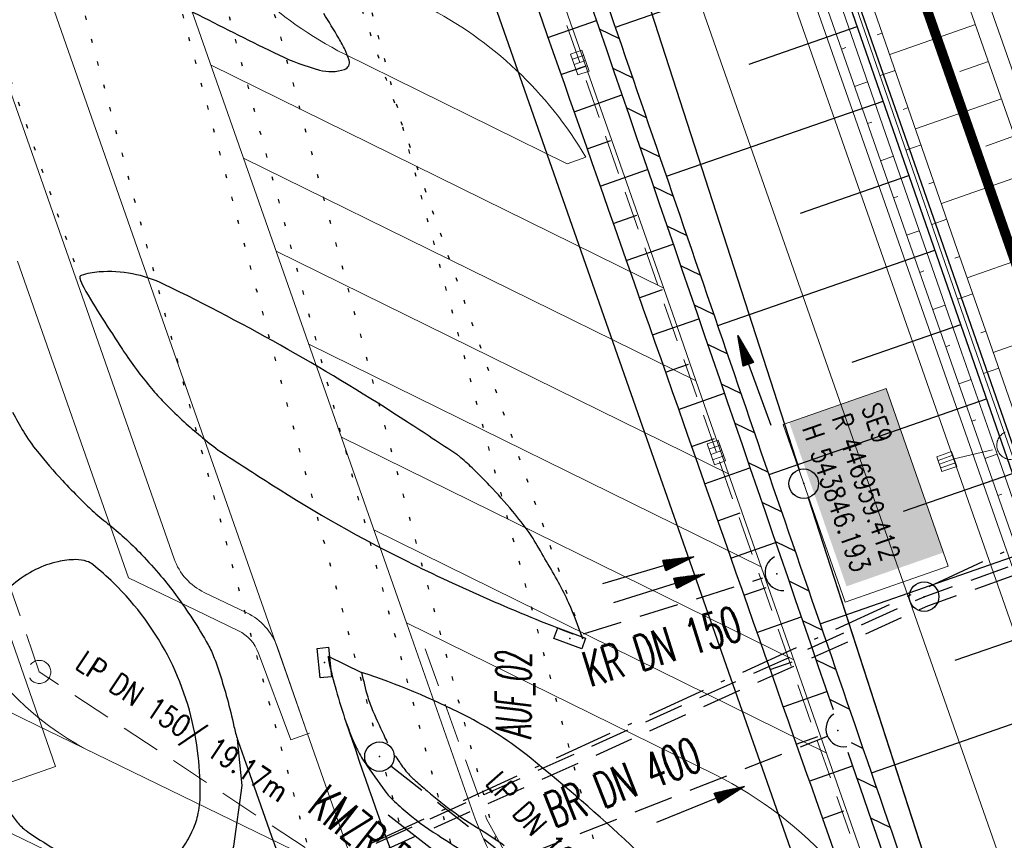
# Model space of a CAD drawing. Extents: x 446577 to 447216, y 443659 to 444842.
# Tile 80 of 177: x 446889 to 446938, y 443923 to 443965. Entities that reach past the tile are written whole.
import ezdxf
from ezdxf.enums import TextEntityAlignment as Align

# ---------------------------------------------------------------- set-up
doc = ezdxf.new("R2010")
doc.units = 0
doc.header["$LTSCALE"] = 2
doc.header["$MEASUREMENT"] = 0
for name, pattern in [('AUSGEZOGEN', [0]), ('BAB-FM2', [2.6, 1.5, -0.5, 0.1, -0.5]), ('GESTRICH-X2', [1.5, 1, -0.5]), ('PUNKTX2_STR', [0.6, 0.1, -0.5])]:
    doc.linetypes.add(name, pattern=pattern)
doc.layers.get('0').update_dxf_attribs({"linetype": 'AUSGEZOGEN'})
for name, color, linetype in [('204-GRENZL-BAB', 7, 'AUSGEZOGEN'), ('204-GRENZP-BAB', 7, 'AUSGEZOGEN'), ('205-GRENZL-BAB', 7, 'AUSGEZOGEN'), ('ANMERKUNG', 7, 'CONTINUOUS'), ('BAB_FM', 5, 'BAB-FM2'), ('Bahnachse', 7, 'CONTINUOUS'), ('Beschriftung', 7, 'CONTINUOUS'), ('BOESCHG', 250, 'AUSGEZOGEN'), ('DURCHL', 200, 'GESTRICH-X2'), ('FBRTOP', 250, 'AUSGEZOGEN'), ('Gleisachsen', 7, 'CONTINUOUS'), ('Hintergrund', 7, 'CONTINUOUS'), ('Hintergrundplan', 7, 'CONTINUOUS'), ('Ingenieurbauwerke', 15, 'CONTINUOUS'), ('KANAL', 7, 'GESTRICH-X2'), ('MULDE', 250, 'AUSGEZOGEN'), ('NUTZUNG', 8, 'PUNKTX2_STR'), ('PFEIL', 7, 'CONTINUOUS'), ('PFEILTOP', 200, 'AUSGEZOGEN'), ('Rinne', 200, 'CONTINUOUS'), ('SCHLITZRINNE', 200, 'AUSGEZOGEN'), ('SCHMUTZWASSER', 30, 'GESTRICH-X2'), ('SCHSYMBOL', 200, 'AUSGEZOGEN'), ('STRASSE', 250, 'AUSGEZOGEN'), ('TEXTO', 4, 'CONTINUOUS'), ('W-LTG', 4, 'GESTRICH-X2')]:
    doc.layers.add(name, color=color, linetype=linetype)
doc.styles.add('6', font='txt_____.ttf', dxfattribs={"width": 0.8, "height": 1})
doc.styles.add('8', font='txt_____.ttf', dxfattribs={"width": 0.8, "height": 1})
doc.styles.add('ROMANS', font='romans.shx', dxfattribs={"width": 0.8})

# ---------------------------------------------------------------- blocks, each defined once
blk = doc.blocks.new('30')
at = {"color": 0}
for p, q in [((-0.75, -0.29), (-0.75, 0.293)), ((-0.75, 0.293), (0.753, 0.293)), ((0.753, 0.293), (0.753, -0.29)), ((0.753, -0.29), (-0.75, -0.29))]:
    blk.add_line(p, q, dxfattribs=at)
blk.add_point((0, 0), dxfattribs=at)
blk = doc.blocks.new('42')
at = {"color": 0}
blk.add_arc((-0.025, -0.311), 0.91, 12.5363, 167.4637, dxfattribs=at)
blk.add_point((0, 0), dxfattribs=at)
blk = doc.blocks.new('GST')
at = {"color": 0}
blk.add_circle((0, 0), 0.75, dxfattribs=at)
blk.add_point((0, 0), dxfattribs=at)
blk = doc.blocks.new('10')
blk.add_blockref('GST', (0, 0))
blk = doc.blocks.new('PFEIL2')
at = {"color": 0}
for p, q in [((0.88, 0.002), (-2.401, -0.012)), ((0.881, -0.271), (0.879, 0.276)), ((0.879, 0.276), (2.429, 0.009)), ((0.911, 0.27), (0.879, 0.265)), ((0.965, 0.261), (0.879, 0.246)), ((1.019, 0.252), (0.879, 0.228)), ((1.073, 0.242), (0.879, 0.209)), ((1.127, 0.233), (0.879, 0.191)), ((1.181, 0.224), (0.879, 0.172)), ((1.235, 0.214), (0.879, 0.154)), ((1.289, 0.205), (0.879, 0.135)), ((1.343, 0.196), (0.879, 0.117)), ((1.397, 0.187), (0.879, 0.098)), ((1.451, 0.177), (0.879, 0.08)), ((1.505, 0.168), (0.879, 0.061)), ((1.559, 0.159), (0.88, 0.043)), ((1.613, 0.149), (0.88, 0.024)), ((1.668, 0.14), (0.88, 0.006)), ((1.722, 0.131), (0.88, -0.013)), ((1.776, 0.121), (0.88, -0.031)), ((1.83, 0.112), (0.88, -0.05)), ((1.884, 0.103), (0.88, -0.068)), ((1.938, 0.094), (0.88, -0.087)), ((1.992, 0.084), (0.88, -0.105)), ((2.046, 0.075), (0.88, -0.124)), ((2.1, 0.066), (0.88, -0.142)), ((2.154, 0.056), (0.88, -0.161)), ((2.208, 0.047), (0.88, -0.179)), ((2.262, 0.038), (0.881, -0.198)), ((2.316, 0.029), (0.881, -0.216)), ((2.37, 0.019), (0.881, -0.235)), ((2.424, 0.01), (0.881, -0.253)), ((2.429, 0.009), (0.881, -0.271))]:
    blk.add_line(p, q, dxfattribs=at)
blk = doc.blocks.new('SK-rechteck Mitt')
at = {"color": 18, "lineweight": 9, "true_color": 0x000000}
for p, q in [((-0.375, 0.2), (-0.375, -0.2)), ((-0.375, 0.2), (0.375, 0.2)), ((-0.1875, 0.2), (-0.1875, -0.2)), ((0, 0.2), (0, -0.2)), ((0.1875, 0.2), (0.1875, -0.2)), ((0.375, 0.2), (0.375, -0.2)), ((-0.375, -0.2), (0.375, -0.2))]:
    blk.add_line(p, q, dxfattribs=at)
blk = doc.blocks.new('Schacht')
at = {"color": 18, "lineweight": 9, "true_color": 0x000000}
blk.add_circle((0, 0), 0.779, dxfattribs=at)
blk = doc.blocks.new('SK-quadrat Rand')
at = {"color": 18, "lineweight": 9, "true_color": 0x000000}
for p, q in [((-0.4, 0.8), (-0.4, 0)), ((-0.4, 0.8), (0.4, 0.8)), ((-0.2, 0.8), (-0.2, 0)), ((0, 0.8), (0, 0)), ((0.2, 0.8), (0.2, 0)), ((0.4, 0.8), (0.4, 0)), ((-0.4, 0), (0.4, 0))]:
    blk.add_line(p, q, dxfattribs=at)
blk = doc.blocks.new('Ein-_Auslauf')
at = {"color": 18, "lineweight": 9, "true_color": 0x000000}
blk.add_lwpolyline([(-0.700676, -0.583948, -0.816874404), (0.724419, -0.589597)], format="xyb", dxfattribs=at)

msp = doc.modelspace()

# ---------------------------------------------------------------- linework, layer by layer
at = {"layer": '204-GRENZL-BAB', "flags": 128}
for points in [[(446898.001, 444035.236), (446928.09, 443942.184)], [(446928.551, 443940.756), (446938.33, 443910.503)]]:
    msp.add_lwpolyline(points, dxfattribs=at)
at = {"layer": '205-GRENZL-BAB', "flags": 128}
msp.add_lwpolyline([(446930.004, 443936.263), (446938.33, 443910.504)], dxfattribs=at)
at = {"layer": 'BAB_FM', "flags": 128}
msp.add_lwpolyline([(446892.163, 443916.694), (446940.292, 443938.844)], dxfattribs=at)
at = {"layer": 'Bahnachse', "color": 7, "linetype": 'PUNKTX2_STR'}
msp.add_line((446897.613, 443970.97), (446912.797, 443914.298), dxfattribs=at)
at = {"layer": 'Beschriftung', "color": 18, "lineweight": 9, "true_color": 0x000000}
for points in [[(446932.494, 443946.298), (446935.644, 443937.282), (446930.42, 443935.457), (446927.271, 443944.473), (446932.494, 443946.298)], [(446887.125, 443936.383), (446890.363, 443927.115), (446880.607, 443923.707), (446877.37, 443932.975), (446887.125, 443936.383)]]:
    msp.add_lwpolyline(points, close=True, dxfattribs=at)
at = {"layer": 'BOESCHG'}
for p, q in [((446918.765, 443964.63), (446929.718, 443968.437)), ((446915.343, 443964.112), (446917.801, 443964.975)), ((446925.547, 443962.753), (446931.031, 443964.659)), ((446931.03, 443964.658), (446931.031, 443964.659)), ((446916.006, 443962.225), (446917.228, 443962.654)), ((446916.668, 443960.338), (446919.1, 443961.191)), ((446921.362, 443957.064), (446932.344, 443960.88)), ((446932.342, 443960.88), (446932.344, 443960.88)), ((446917.331, 443958.451), (446918.54, 443958.875)), ((446917.993, 443956.564), (446920.398, 443957.408)), ((446928.159, 443955.191), (446933.658, 443957.102)), ((446933.657, 443957.102), (446933.658, 443957.102)), ((446918.655, 443954.676), (446919.851, 443955.096)), ((446919.317, 443952.789), (446921.697, 443953.624)), ((446923.96, 443949.497), (446934.971, 443953.324)), ((446934.969, 443953.323), (446934.971, 443953.324)), ((446919.979, 443950.902), (446921.163, 443951.317)), ((446920.642, 443949.015), (446922.996, 443949.841)), ((446930.772, 443947.63), (446936.284, 443949.546)), ((446936.283, 443949.545), (446936.284, 443949.546)), ((446921.304, 443947.128), (446922.475, 443947.539)), ((446921.967, 443945.241), (446924.295, 443946.058)), ((446926.559, 443941.931), (446937.597, 443945.767)), ((446937.595, 443945.767), (446937.597, 443945.767)), ((446922.63, 443943.354), (446923.787, 443943.76)), ((446923.293, 443941.467), (446925.594, 443942.276)), ((446933.384, 443940.068), (446938.91, 443941.989)), ((446923.956, 443939.58), (446925.1, 443939.982)), ((446924.619, 443937.693), (446926.894, 443938.493)), ((446929.159, 443934.365), (446940.223, 443938.211)), ((446925.283, 443935.806), (446926.413, 443936.204)), ((446925.946, 443933.92), (446928.194, 443934.71)), ((446935.998, 443932.507), (446941.537, 443934.432)), ((446926.61, 443932.033), (446927.727, 443932.426)), ((446927.274, 443930.146), (446929.494, 443930.928)), ((446931.76, 443926.8), (446942.85, 443930.654)), ((446927.938, 443928.26), (446929.041, 443928.648)), ((446928.602, 443926.373), (446930.795, 443927.146)), ((446929.267, 443924.487), (446930.356, 443924.871))]:
    msp.add_line(p, q, dxfattribs=at)
msp.add_lwpolyline([(446899.124, 444059.425), (446912.069, 444019.214), (446968.069, 443858.09)], dxfattribs=at)
at = {"layer": 'BOESCHG', "flags": 128}
msp.add_lwpolyline([(446868.949, 444028.744, 0.020706), (446873.547, 444024.093, 0.057933), (446875.436, 444022.705, 0.001047), (446882.184, 444018.876, -0.000974), (446889.44, 444014.761, -0.000833), (446897.819, 444009.968, -0.010019), (446898.507, 444009.555, -0.162603), (446899.278, 444008.615, -0.006576), (446909.365, 443981.118, -0.000261), (446918.422, 443955.343, 0.000251), (446927.82, 443928.597, 0.001623), (446942.123, 443888.374, 0.027233), (446943.113, 443886.028, 0.085377), (446943.582, 443885.376, 0.020904), (446946.001, 443883.192, 0.039715), (446947.115, 443882.408, 0.035957), (446949.439, 443881.251)], format="xyb", dxfattribs=at)
at = {"layer": 'DURCHL'}
for p, q in [((446917.156, 443933.844), (446926.25, 443936.688)), ((446914.188, 443922.625), (446929.531, 443928.656))]:
    msp.add_line(p, q, dxfattribs=at)
at = {"layer": 'FBRTOP', "color": 0, "const_width": 0.5}
for points in [[(446928.459, 443982.988, 0.000003), (446932.589, 443971.189, -0.000018), (446936.719, 443959.39, -0.000007), (446940.848, 443947.592, 0.000013), (446944.977, 443935.794, 0.000013), (446949.106, 443923.995, -0.000019), (446953.236, 443912.197, -0.000006), (446957.365, 443900.399, 0.000004), (446961.494, 443888.601, 0.000002), (446973.881, 443853.206, 0.000002), (446986.269, 443817.81, 0.000004), (446998.657, 443782.416, -0.000006), (447011.045, 443747.021, -0.000001), (447016.033, 443732.768, 0.000003)], [(446954.889, 443992.234, 0.000003), (446959.018, 443980.437, -0.000018), (446963.147, 443968.64, -0.000007), (446967.276, 443956.841, 0.000013), (446971.405, 443945.042, 0.000013), (446975.535, 443933.245, -0.000019), (446979.664, 443921.447, -0.000006), (446983.793, 443909.648, 0.000004), (446987.922, 443897.849, 0.000002), (447000.31, 443862.454, 0.000002), (447012.697, 443827.06, 0.000004), (447025.085, 443791.665, -0.000006), (447037.473, 443756.271, 0), (447039.084, 443751.668, 0.000003)], [(446866.566, 444271.777, 0.002691), (446871.765, 444245.898, 0.003085), (446877.214, 444220.305, 0.003296), (446882.62, 444196.418, 0.003493), (446888.335, 444172.666, 0.003551), (446894.287, 444149.378, 0.002848), (446900.319, 444126.973, 0.002558), (446907.306, 444102.1, 0.002824), (446915.542, 444073.946, 0.003985), (446921.651, 444054.071, 0.002928), (446930.243, 444027.436, 0.003935), (446936.907, 444007.707, 0.000126), (446946.647, 443979.626, 0.000195), (446952.953, 443961.485, 0.000026), (446968.558, 443916.655, 0.000443), (446969.471, 443914.039, 0.00013), (446975.672, 443896.342, -0.000082), (446985.547, 443868.172, -0.00001), (446990.142, 443855.056, -0.000011), (446994.25, 443843.328, -0.000533)], [(446953.074, 443997.422, 0.000004), (446954.683, 443992.821, 0.00003)], [(446926.622, 443988.238, 0.000004), (446928.252, 443983.582, 0.00003)]]:
    msp.add_lwpolyline(points, format="xyb", dxfattribs=at)
at = {"layer": 'FBRTOP', "color": 0}
msp.add_lwpolyline([(446906.283, 444163.064, 0.003557), (446913.219, 444136.335, 0.004717), (446918.783, 444116.265, 0.000024), (446923.206, 444100.879, 0.003676), (446923.236, 444100.778, 0.000171), (446925.25, 444094.15, 0.000048), (446932.443, 444070.518, 0.000065), (446938.908, 444049.294, 0.003486), (446939.03, 444048.902, 0.003745), (446939.222, 444048.317, 0.000068), (446950.069, 444016.112, 0.000011), (446956.461, 443997.144, 0.001698), (446956.504, 443997.019, 0.000349), (446956.714, 443996.41, 0.000013), (446962.54, 443979.58, 0.000005), (446967.365, 443965.643, 0.00002), (446968.622, 443962.013, 0.001124), (446976.568, 443939.234, -0.000442), (446996.834, 443881.391), (447012.742, 443835.838, 0.000388), (447024.088, 443803.43, 0.00025), (447041.743, 443753.205)], format="xyb", dxfattribs=at)
at = {"layer": 'FBRTOP', "color": 0, "flags": 128}
msp.add_lwpolyline([(446922.792, 443989.681), (446926.871, 443977.886), (446931.015, 443966.084), (446935.147, 443954.264), (446939.223, 443942.585), (446943.33, 443930.794), (446947.457, 443919.088), (446951.592, 443907.277), (446959.884, 443883.697), (446968.147, 443860.134), (446969.532, 443856.074)], dxfattribs=at)
at = {"layer": 'FBRTOP'}
msp.add_lwpolyline([(446893.577, 443967.372, 0.011161), (446901.688, 443963.226, 0.046253), (446903.751, 443962.455, 0.146964), (446905.025, 443962.489, 0.414034), (446905.259, 443962.952, 0.030607), (446905.051, 443963.475, 0.025446), (446904.732, 443964.071, 0.001848), (446903.967, 443965.332, 0.004923)], format="xyb", dxfattribs=at)
at = {"layer": 'Gleisachsen', "color": 7, "linetype": 'PUNKTX2_STR'}
for p, q in [((446889.972, 444008.181), (446912.759, 443923.134)), ((446885.625, 444007.016), (446906.679, 443928.439)), ((446907.11, 443926.829), (446910.624, 443913.716))]:
    msp.add_line(p, q, dxfattribs=at)
at = {"layer": 'Hintergrund', "color": 254, "lineweight": 18, "true_color": 0xcccccc}
for p, q in [((446856.253, 444082.482), (446908.17, 443934.405)), ((446857.874, 444058.011), (446903.151, 443928.776)), ((446932.305, 443964.329), (446932.049, 443964.24)), ((446937.028, 443964.774), (446932.68, 443963.247)), ((446930.236, 443963.516), (446930.459, 443963.594)), ((446937.691, 443962.887), (446936.239, 443962.377)), ((446898.251, 443962.695), (446921.219, 443951.387)), ((446932.96, 443962.44), (446932.193, 443962.173)), ((446930.897, 443961.628), (446931.56, 443961.861)), ((446938.354, 443961), (446933.991, 443959.467)), ((446933.616, 443960.55), (446933.36, 443960.461)), ((446931.558, 443959.741), (446931.777, 443959.818)), ((446939.017, 443959.113), (446937.56, 443958.601)), ((446934.271, 443958.661), (446933.504, 443958.394)), ((446899.904, 443957.98), (446922.856, 443946.68)), ((446932.219, 443957.853), (446932.871, 443958.082)), ((446939.68, 443957.226), (446935.302, 443955.688)), ((446934.927, 443956.771), (446934.671, 443956.682)), ((446932.881, 443955.966), (446933.096, 443956.041)), ((446935.582, 443954.882), (446934.815, 443954.615)), ((446933.542, 443954.078), (446934.182, 443954.303)), ((446941.005, 443953.452), (446936.615, 443951.91)), ((446901.557, 443953.265), (446924.506, 443941.966)), ((446936.238, 443952.992), (446935.982, 443952.903)), ((446888.441, 443952.761), (446894.072, 443936.688)), ((446934.203, 443952.191), (446934.415, 443952.265)), ((446936.895, 443951.103), (446936.128, 443950.836)), ((446934.865, 443950.303), (446935.496, 443950.524)), ((446942.331, 443949.678), (446937.93, 443948.132)), ((446937.553, 443949.214), (446937.297, 443949.125)), ((446903.21, 443948.55), (446926.165, 443937.249)), ((446935.526, 443948.416), (446935.735, 443948.489)), ((446938.211, 443947.326), (446937.444, 443947.058)), ((446936.187, 443946.528), (446936.811, 443946.747)), ((446936.849, 443944.641), (446937.056, 443944.713)), ((446904.864, 443943.835), (446927.823, 443932.531)), ((446937.51, 443942.753), (446938.129, 443942.97)), ((446938.171, 443940.866), (446938.377, 443940.938)), ((446906.517, 443939.12), (446929.466, 443927.821)), ((446901.601, 443933.201), (446903.151, 443928.776)), ((446903.151, 443928.776), (446905.787, 443921.252)), ((446892.396, 443927.757), (446905.787, 443921.252))]:
    msp.add_line(p, q, dxfattribs=at)
for points in [[(446873.391, 444150.693), (446876.777, 444139.729), (446884.707, 444115.275), (446892.632, 444091.823), (446900.278, 444069.742), (446908.629, 444045.862), (446917.386, 444020.741), (446924.075, 444001.756), (446934.599, 443971.688), (446943.311, 443946.887), (446950.186, 443927.076), (446957.996, 443904.825), (446959.485, 443900.57)], [(446874.346, 444150.988), (446877.73, 444140.031), (446885.656, 444115.589), (446893.578, 444092.147), (446901.222, 444070.071), (446909.573, 444046.192), (446918.33, 444021.072), (446925.019, 444002.088), (446935.543, 443972.019), (446944.256, 443947.217), (446951.13, 443927.405), (446958.939, 443905.156), (446960.429, 443900.9)], [(446869.36, 444128.976), (446872.216, 444127.602), (446945.933, 443917.2), (446944.246, 443913.768)], [(446893.595, 444030.383), (446900.222, 444011.805), (446910.293, 443982.659), (446915.585, 443967.423), (446921.785, 443949.777), (446923.284, 443945.443), (446927.739, 443932.771), (446934.523, 443913.33), (446934.954, 443912.099)]]:
    msp.add_lwpolyline(points, dxfattribs=at)
for points in [[(446867.274, 444132.084, -0.42086), (446867.043, 444132.744), (446867.497, 444132.903, -0.401798), (446874.705, 444129.638, -0.019269), (446874.853, 444129.223), (446878.192, 444118.472), (446879.715, 444113.714), (446881.286, 444108.974), (446882.904, 444104.248), (446920.596, 443995.602), (446933.706, 443957.811), (446935.345, 443953.087), (446936.988, 443948.366), (446938.635, 443943.645), (446940.284, 443938.926), (446941.937, 443934.207), (446943.594, 443929.489), (446948.161, 443916.488, -0.068029), (446949.285, 443910.995, -0.048999), (446949.156, 443906.949, 0.113451), (446950.075, 443897.933), (446950.34, 443897.216)], [(446864.333, 444132.943, -0.019083), (446866.005, 444128.696), (446943.334, 443907.985)], [(446864.333, 444132.943, 0.213062), (446867.953, 444129.652, -0.23303), (446871.74, 444125.937), (446944.483, 443918.313, -0.227664), (446943.909, 443913.149, 0.227694), (446943.334, 443907.985)], [(446949.684, 443896.973), (446949.415, 443897.698, -0.113568), (446948.462, 443907.04, 0.117419), (446947.5, 443916.256), (446942.934, 443929.257), (446941.277, 443933.975), (446939.623, 443938.694), (446937.974, 443943.414), (446936.327, 443948.135), (446934.684, 443952.857), (446933.045, 443957.581), (446919.935, 443995.372), (446882.242, 444104.02), (446880.623, 444108.75), (446879.05, 444113.497), (446877.525, 444118.261), (446874.185, 444129.016, 0.424353), (446867.763, 444132.254), (446867.274, 444132.084)], [(446948.662, 443896.628), (446948.151, 443898.102, -0.118953), (446947.279, 443907.925, 0.125853), (446946.474, 443917.168), (446872.171, 444129.243, 0.414457), (446868.341, 444131.082, -0.054822), (446867.986, 444131.017, -0.20187), (446866.774, 444131.428)], [(446901.601, 443933.201, 0.198918), (446900.07, 443934.913), (446897.91, 443935.952, -0.198913), (446896.38, 443937.663), (446856.556, 444051.327, -0.19891), (446856.684, 444053.619), (446857.725, 444055.783, 0.198722), (446857.853, 444058.075)], [(446892.396, 443927.757, -0.292532), (446883.953, 443941.545, 0.089418), (446883.112, 443946.801), (446871.832, 443978.997, 0.198904), (446870.301, 443980.708), (446865.531, 443983.003, -0.198904), (446864.001, 443984.714), (446853.018, 444016.06, -0.198904), (446853.146, 444018.352), (446855.441, 444023.122, 0.198904), (446855.569, 444025.415), (446854.288, 444029.071, 0.198904), (446852.757, 444030.783), (446847.986, 444033.081, -0.200245), (446846.455, 444034.793)], [(446921.362, 443995.872), (446934.472, 443958.081), (446936.111, 443953.357), (446937.754, 443948.635), (446939.401, 443943.914), (446941.05, 443939.194), (446942.029, 443936.403), (446942.866, 443934.532), (446944.604, 443929.842), (446951.311, 443911.129, -0.048938), (446951.17, 443906.692, 0.113003), (446951.988, 443898.611), (446952.244, 443897.921)], [(446896.864, 443970.942, 0.142623), (446905.003, 443963.273), (446916.313, 443957.705), (446917.262, 443958.041, 0.142623), (446909.125, 443965.701), (446897.808, 443971.273), (446896.863, 443970.942)], [(446873.781, 443940.166), (446874.65, 443937.686, 0.197945), (446886.308, 443924.602), (446933.579, 443901.639, -0.198221), (446943.716, 443890.262), (446947.324, 443879.963, 0.096812), (446965.974, 443847.587)], [(446879.841, 443939.504, 0.197946), (446888.711, 443929.549), (446892.396, 443927.757)], [(446894.072, 443936.688), (446897.477, 443935.051), (446899.637, 443934.011, -0.198918), (446900.657, 443932.87), (446902.3, 443928.477), (446903.244, 443928.808)]]:
    msp.add_lwpolyline(points, format="xyb", dxfattribs=at)
msp.add_lwpolyline([(446921.625, 443913.564), (446935.978, 443906.593, -0.012202), (446937.084, 443906.022), (446935.891, 443909.409), (446934.954, 443912.099), (446933.782, 443915.426, 0.195503), (446923.802, 443926.711), (446908.17, 443934.405), (446911.489, 443924.937, 0.197884), (446921.625, 443913.564)], format="xyb", close=True, dxfattribs=at)
at = {"layer": 'Hintergrundplan', "color": 254, "lineweight": 18, "true_color": 0xcccccc}
for p, q in [((446856.253, 444082.482), (446908.17, 443934.405)), ((446857.874, 444058.011), (446903.151, 443928.776)), ((446932.305, 443964.329), (446932.049, 443964.24)), ((446937.028, 443964.774), (446932.68, 443963.247)), ((446930.236, 443963.516), (446930.459, 443963.594)), ((446937.691, 443962.887), (446936.239, 443962.377)), ((446898.251, 443962.695), (446921.219, 443951.387)), ((446932.96, 443962.44), (446932.193, 443962.173)), ((446930.897, 443961.628), (446931.56, 443961.861)), ((446938.354, 443961), (446933.991, 443959.467)), ((446933.616, 443960.55), (446933.36, 443960.461)), ((446931.558, 443959.741), (446931.777, 443959.818)), ((446939.017, 443959.113), (446937.56, 443958.601)), ((446934.271, 443958.661), (446933.504, 443958.394)), ((446899.904, 443957.98), (446922.856, 443946.68)), ((446932.219, 443957.853), (446932.871, 443958.082)), ((446939.68, 443957.226), (446935.302, 443955.688)), ((446934.927, 443956.771), (446934.671, 443956.682)), ((446932.881, 443955.966), (446933.096, 443956.041)), ((446935.582, 443954.882), (446934.815, 443954.615)), ((446933.542, 443954.078), (446934.182, 443954.303)), ((446941.005, 443953.452), (446936.615, 443951.91)), ((446901.557, 443953.265), (446924.506, 443941.966)), ((446936.238, 443952.992), (446935.982, 443952.903)), ((446888.441, 443952.761), (446894.072, 443936.688)), ((446934.203, 443952.191), (446934.415, 443952.265)), ((446936.895, 443951.103), (446936.128, 443950.836)), ((446934.865, 443950.303), (446935.496, 443950.524)), ((446942.331, 443949.678), (446937.93, 443948.132)), ((446937.553, 443949.214), (446937.297, 443949.125)), ((446903.21, 443948.55), (446926.165, 443937.249)), ((446935.526, 443948.416), (446935.735, 443948.489)), ((446938.211, 443947.326), (446937.444, 443947.058)), ((446936.187, 443946.528), (446936.811, 443946.747)), ((446936.849, 443944.641), (446937.056, 443944.713)), ((446904.864, 443943.835), (446927.823, 443932.531)), ((446937.51, 443942.753), (446938.129, 443942.97)), ((446938.171, 443940.866), (446938.377, 443940.938)), ((446906.517, 443939.12), (446929.466, 443927.821)), ((446901.601, 443933.201), (446903.151, 443928.776)), ((446903.151, 443928.776), (446905.787, 443921.252)), ((446892.396, 443927.757), (446905.787, 443921.252))]:
    msp.add_line(p, q, dxfattribs=at)
for points in [[(446873.391, 444150.693), (446876.777, 444139.729), (446884.707, 444115.275), (446892.632, 444091.823), (446900.278, 444069.742), (446908.629, 444045.862), (446917.386, 444020.741), (446924.075, 444001.756), (446934.599, 443971.688), (446943.311, 443946.887), (446950.186, 443927.076), (446957.996, 443904.825), (446959.485, 443900.57)], [(446874.346, 444150.988), (446877.73, 444140.031), (446885.656, 444115.589), (446893.578, 444092.147), (446901.222, 444070.071), (446909.573, 444046.192), (446918.33, 444021.072), (446925.019, 444002.088), (446935.543, 443972.019), (446944.256, 443947.217), (446951.13, 443927.405), (446958.939, 443905.156), (446960.429, 443900.9)], [(446869.36, 444128.976), (446872.216, 444127.602), (446945.933, 443917.2), (446944.246, 443913.768)], [(446893.595, 444030.383), (446900.222, 444011.805), (446910.293, 443982.659), (446915.585, 443967.423), (446921.785, 443949.777), (446923.284, 443945.443), (446927.739, 443932.771), (446934.523, 443913.33), (446934.954, 443912.099)]]:
    msp.add_lwpolyline(points, dxfattribs=at)
for points in [[(446867.274, 444132.084, -0.42086), (446867.043, 444132.744), (446867.497, 444132.903, -0.401798), (446874.705, 444129.638, -0.019269), (446874.853, 444129.223), (446878.192, 444118.472), (446879.715, 444113.714), (446881.286, 444108.974), (446882.904, 444104.248), (446920.596, 443995.602), (446933.706, 443957.811), (446935.345, 443953.087), (446936.988, 443948.366), (446938.635, 443943.645), (446940.284, 443938.926), (446941.937, 443934.207), (446943.594, 443929.489), (446948.161, 443916.488, -0.068029), (446949.285, 443910.995, -0.048999), (446949.156, 443906.949, 0.113451), (446950.075, 443897.933), (446950.34, 443897.216)], [(446864.333, 444132.943, -0.019083), (446866.005, 444128.696), (446943.334, 443907.985)], [(446864.333, 444132.943, 0.213062), (446867.953, 444129.652, -0.23303), (446871.74, 444125.937), (446944.483, 443918.313, -0.227664), (446943.909, 443913.149, 0.227694), (446943.334, 443907.985)], [(446949.684, 443896.973), (446949.415, 443897.698, -0.113568), (446948.462, 443907.04, 0.117419), (446947.5, 443916.256), (446942.934, 443929.257), (446941.277, 443933.975), (446939.623, 443938.694), (446937.974, 443943.414), (446936.327, 443948.135), (446934.684, 443952.857), (446933.045, 443957.581), (446919.935, 443995.372), (446882.242, 444104.02), (446880.623, 444108.75), (446879.05, 444113.497), (446877.525, 444118.261), (446874.185, 444129.016, 0.424353), (446867.763, 444132.254), (446867.274, 444132.084)], [(446948.662, 443896.628), (446948.151, 443898.102, -0.118953), (446947.279, 443907.925, 0.125853), (446946.474, 443917.168), (446872.171, 444129.243, 0.414457), (446868.341, 444131.082, -0.054822), (446867.986, 444131.017, -0.20187), (446866.774, 444131.428)], [(446901.601, 443933.201, 0.198918), (446900.07, 443934.913), (446897.91, 443935.952, -0.198913), (446896.38, 443937.663), (446856.556, 444051.327, -0.19891), (446856.684, 444053.619), (446857.725, 444055.783, 0.198722), (446857.853, 444058.075)], [(446892.396, 443927.757, -0.292532), (446883.953, 443941.545, 0.089418), (446883.112, 443946.801), (446871.832, 443978.997, 0.198904), (446870.301, 443980.708), (446865.531, 443983.003, -0.198904), (446864.001, 443984.714), (446853.018, 444016.06, -0.198904), (446853.146, 444018.352), (446855.441, 444023.122, 0.198904), (446855.569, 444025.415), (446854.288, 444029.071, 0.198904), (446852.757, 444030.783), (446847.986, 444033.081, -0.200245), (446846.455, 444034.793)], [(446921.362, 443995.872), (446934.472, 443958.081), (446936.111, 443953.357), (446937.754, 443948.635), (446939.401, 443943.914), (446941.05, 443939.194), (446942.029, 443936.403), (446942.866, 443934.532), (446944.604, 443929.842), (446951.311, 443911.129, -0.048938), (446951.17, 443906.692, 0.113003), (446951.988, 443898.611), (446952.244, 443897.921)], [(446896.864, 443970.942, 0.142623), (446905.003, 443963.273), (446916.313, 443957.705), (446917.262, 443958.041, 0.142623), (446909.125, 443965.701), (446897.808, 443971.273), (446896.863, 443970.942)], [(446873.781, 443940.166), (446874.65, 443937.686, 0.197945), (446886.308, 443924.602), (446933.579, 443901.639, -0.198221), (446943.716, 443890.262), (446947.324, 443879.963, 0.096812), (446965.974, 443847.587)], [(446879.841, 443939.504, 0.197946), (446888.711, 443929.549), (446892.396, 443927.757)], [(446894.072, 443936.688), (446897.477, 443935.051), (446899.637, 443934.011, -0.198918), (446900.657, 443932.87), (446902.3, 443928.477), (446903.244, 443928.808)]]:
    msp.add_lwpolyline(points, format="xyb", dxfattribs=at)
msp.add_lwpolyline([(446921.625, 443913.564), (446935.978, 443906.593, -0.012202), (446937.084, 443906.022), (446935.891, 443909.409), (446934.954, 443912.099), (446933.782, 443915.426, 0.195503), (446923.802, 443926.711), (446908.17, 443934.405), (446911.489, 443924.937, 0.197884), (446921.625, 443913.564)], format="xyb", close=True, dxfattribs=at)
at = {"layer": 'Ingenieurbauwerke', "color": 7, "linetype": 'PUNKTX2_STR'}
for p, q in [((446894.608, 444009.423), (446919.607, 443916.123)), ((446880.989, 444005.774), (446905.987, 443912.474))]:
    msp.add_line(p, q, dxfattribs=at)
at = {"layer": 'KANAL', "color": 92, "lineweight": 9, "true_color": 0x00b400}
for p, q in [((446889.541, 443931.92, 453.044), (446872.599, 443981.162)), ((446935.956, 443942.724, 451.958), (446938.129, 443943.24, 451.434)), ((446905.533, 443921.351, 452.911), (446889.541, 443931.92, 453.044))]:
    msp.add_line(p, q, dxfattribs=at)
at = {"layer": 'KANAL'}
for p, q in [((446917.156, 443933.844), (446926.25, 443936.688)), ((446914.188, 443922.625), (446929.531, 443928.656)), ((446907.375, 443927.156), (446912.906, 443922.813))]:
    msp.add_line(p, q, dxfattribs=at)
at = {"layer": 'KANAL', "color": 92, "lineweight": 9, "true_color": 0x00b400}
for points in [[(446931.655, 443920.881, 452.434), (446923.888, 443943.052, 452.202), (446916.959, 443962.837, 452.032), (446909.997, 443982.685, 451.877), (446903.071, 444002.468, 451.706), (446896.142, 444022.258, 451.543), (446891.832, 444034.547, 451.44)], [(446909.111, 443933.095, 0), (446912.234, 443924.472, 0), (446914.584, 443920.202, 0), (446917.567, 443916.814, 0), (446921.668, 443914.008, 0), (446926.124, 443912.047, 0), (446929.525, 443910.446, 0), (446933.843, 443907.95, 0), (446936.252, 443906.324, 452.622)]]:
    msp.add_polyline3d(points, dxfattribs=at)
at = {"layer": 'MULDE', "flags": 128}
msp.add_lwpolyline([(446913.277, 444150.067, -0.000058), (446918.396, 444131.65, -0.000088), (446921.77, 444119.496, -0.000008), (446925.573, 444105.786, 0.00004), (446926.333, 444103.047, 0.006875), (446932.589, 444081.65, 0.004654), (446942.564, 444050.245, 0.001114), (446943.371, 444047.802, 0.000055), (446959.881, 443998.217, 0.001612), (446963.368, 443987.859, 0.000673), (446971.838, 443963.076, 0.000673)], format="xyb", dxfattribs=at)
at = {"layer": 'NUTZUNG', "flags": 128}
for points in [[(446869.861, 444014.078), (446884.29, 443972.804), (446891.593, 443951.901)], [(446892.865, 444002.908), (446897.38, 443989.953), (446907.136, 443961.988), (446917.117, 443933.584)]]:
    msp.add_lwpolyline(points, dxfattribs=at)
at = {"layer": 'PFEILTOP'}
for p, q in [((446917.947, 443964.551), (446918.962, 443964.058)), ((446918.633, 443962.55), (446919.648, 443962.057)), ((446919.32, 443960.549), (446920.335, 443960.056)), ((446920.007, 443958.548), (446921.022, 443958.055)), ((446920.694, 443956.547), (446921.709, 443956.054)), ((446921.381, 443954.546), (446922.396, 443954.053)), ((446922.068, 443952.545), (446923.083, 443952.052)), ((446922.755, 443950.543), (446923.77, 443950.05)), ((446923.442, 443948.542), (446924.457, 443948.049)), ((446924.129, 443946.541), (446925.145, 443946.048)), ((446924.817, 443944.539), (446925.832, 443944.046)), ((446925.504, 443942.538), (446926.52, 443942.045)), ((446926.192, 443940.537), (446927.207, 443940.044)), ((446926.88, 443938.535), (446927.895, 443938.042)), ((446927.567, 443936.534), (446928.583, 443936.041)), ((446928.255, 443934.532), (446929.271, 443934.039)), ((446928.943, 443932.53), (446929.959, 443932.037)), ((446929.631, 443930.529), (446930.647, 443930.036)), ((446930.722, 443928.331), (446931.335, 443928.034)), ((446931.009, 443926.525), (446932.025, 443926.031)), ((446931.699, 443924.522), (446932.716, 443924.028))]:
    msp.add_line(p, q, dxfattribs=at)
at = {"layer": 'Rinne'}
for points in [[(446872.516, 444028.902, 0.032127), (446873.796, 444027.728, 0.026795), (446875.469, 444026.522, 0.001117), (446880.558, 444023.269, -0.000592), (446890.161, 444017.146, -0.000274), (446898.978, 444011.501, -0.001362), (446900.746, 444010.361, -0.04984), (446901.736, 444009.569, -0.061614), (446902.355, 444008.793, -0.030888), (446902.843, 444007.873, -0.020419), (446903.452, 444006.376, -0.002366), (446905.776, 443999.808, -0.000884), (446911.886, 443982.18, -0.00034), (446917.541, 443965.733, 0.000148), (446929.809, 443930.011, 0.002707)], [(446945.965, 443887.082, -0.034775), (446944.449, 443890.569, -0.002707), (446930.923, 443929.231, -0.000152), (446918.298, 443965.992, 0.00034), (446912.642, 443982.44, 0.000884), (446906.531, 444000.072, 0.002366), (446904.204, 444006.646, 0.002644), (446904.13, 444006.851, 0.030888)], [(446930.554, 443927.845, 0.002629), (446943.695, 443890.301, 0.030985), (446945.123, 443886.961, 0.013347), (446945.275, 443886.678, 0.036323)]]:
    msp.add_lwpolyline(points, format="xyb", dxfattribs=at)
at = {"layer": 'SCHLITZRINNE', "flags": 128}
msp.add_lwpolyline([(446918.666, 444051.482, 0.001942), (446927.717, 444023.784, 0.002834), (446934.101, 444004.864, 0.000005), (446941.432, 443983.537, 0.000867), (446941.474, 443983.415, 0.000084), (446947.849, 443965.085, 0.000199), (446950.544, 443957.352, 0.000027), (446955.553, 443942.997, 0.000044), (446958.667, 443934.078, 0.000101), (446962.051, 443924.393, 0.000084), (446966.153, 443912.669, 0.000975), (446970.092, 443901.486, -0.001001), (446974.031, 443890.303, -0.000613), (446978.162, 443878.453, 0.000574), (446982.293, 443866.603, 0.000043), (446985.962, 443856.119, 0.000041), (446989.821, 443845.1, 0.000098), (446990.721, 443842.532, -0.000006), (447006.522, 443797.477, -0.000336), (447009.233, 443789.73, -0.000126), (447016.458, 443769.022)], format="xyb", dxfattribs=at)
at = {"layer": 'SCHLITZRINNE'}
msp.add_lwpolyline([(446933.808, 444004.015, 0.000005), (446940.909, 443983.358, 0.000867), (446940.952, 443983.234, 0.000084), (446947.327, 443964.903, 0.00018), (446949.773, 443957.883, 0.000027)], format="xyb", dxfattribs=at)
at = {"layer": 'SCHMUTZWASSER', "flags": 128}
msp.add_lwpolyline([(446893.159, 443916.628), (446934.612, 443935.272), (447032.605, 443970.078), (447050.465, 443975.846)], dxfattribs=at)
at = {"layer": 'STRASSE'}
for points in [[(447043.661, 443874.317, 0.00065), (447041.176, 443881.432, 0.001872), (447040.301, 443883.897, 0.056151), (447039.637, 443885.247, 0.027107), (447037.823, 443887.77, 0.023122), (447036.129, 443889.687, 0.039357), (447035, 443890.681, 0.016729), (447033.458, 443891.758, 0.021771), (447032.213, 443892.493, 0.00424), (447031.256, 443892.992, 0.001159), (447027.738, 443894.78, 0.012233), (447021.582, 443897.704, -0.012648), (447015.63, 443900.536, -0.04443), (447012.536, 443902.469, -0.040823), (447009.574, 443905.112, -0.048131), (447006.927, 443908.492, -0.056635), (447005.322, 443911.773, -0.000988), (447002.382, 443920.089, -0.000382), (446994.841, 443941.603, -0.000001), (446989.039, 443958.198, -0.000032)], [(447062.812, 443984.485, 0.000031), (447067.774, 443953.189, 0.000135), (447068.931, 443945.908, 0.000002), (447074.525, 443910.767, 0.000014), (447075.333, 443905.695, 0.000003), (447075.577, 443904.158, 0.000002), (447075.88, 443902.258, 0.000405)], [(447049.189, 444050.771, 0.000203), (447055.063, 444013.845, 0.000415), (447057.959, 443995.782, 0.000007), (447066.417, 443943.312, -0.000072), (447067.235, 443938.233, -0.000506), (447069.899, 443921.568, 0.000383), (447073.414, 443899.55, 0.002551), (447074.205, 443894.777, 0.000503), (447078.363, 443870.591, 0.006787)], [(446888.18, 443945.1, 0.015724), (446888.73, 443944.123, 0.031866), (446889.444, 443943.098, 0.02056), (446890.709, 443941.635, 0.007148), (446891.611, 443940.702, 0.010934), (446892.223, 443940.113, 0.020227), (446893.008, 443939.446, -0.018977), (446893.847, 443938.738, -0.017488), (446894.727, 443937.877, -0.014667), (446895.709, 443936.785, -0.017448), (446896.455, 443935.839, -0.013756), (446897.325, 443934.583, -0.017608), (446898.099, 443933.3, -0.035159), (446898.417, 443932.62, -0.015015), (446898.697, 443931.822, -0.009743), (446899.066, 443930.573, -0.013189), (446899.415, 443929.157, 0.02745), (446899.602, 443928.482, 0.003274), (446899.997, 443927.335, 0.000094), (446914.046, 443887.41, 0.000281), (446924.888, 443856.672, -0.002446)], [(446917.117, 443933.584, 0.016319), (446916.401, 443935.413, 0.027394), (446915.88, 443936.461, 0.004231), (446914.649, 443938.591, 0.021818), (446914.389, 443938.991, 0.01964), (446913.551, 443940.073, 0.015307), (446912.381, 443941.383, 0.011444), (446911.5, 443942.27, 0.016292), (446910.847, 443942.857, 0.029271), (446910.726, 443942.947, 0.001472), (446908.222, 443944.589, 0.031019), (446895.873, 443951.583, 0.133381), (446892.576, 443952.211, 0.057165), (446891.664, 443952.034, 0.409789), (446891.593, 443951.901, 0.054945), (446891.793, 443951.427, 0.015405), (446892.735, 443949.859, 0.001115), (446893.757, 443948.278, 0.006258), (446893.943, 443947.999, 0.012458), (446894.643, 443947.03, 0.014021), (446895.31, 443946.204, 0.018363), (446895.939, 443945.52, 0.012859), (446896.897, 443944.601, 0.011664), (446897.716, 443943.889, 0.011059), (446898.613, 443943.178, 0.018655), (446898.699, 443943.117, 0.000626), (446901.341, 443941.416, 0.027772), (446908.198, 443937.531, 0.023855), (446916.603, 443933.856)], [(446904.187, 443932.717, 0.002502), (446904.221, 443932.481, 0.018117), (446904.227, 443932.449, 0.013937), (446904.597, 443930.992, 0.012403), (446905.098, 443929.378, 0.00549), (446907.803, 443921.656, -0.002156), (446914.822, 443902.04, -0.00051), (446929.618, 443859.983, -0.005768), (446930.88, 443856.247, -0.003771), (446931.116, 443855.5, 0.002087), (446931.539, 443854.15, 0.00965), (446933.614, 443848.029, 0.006021), (446937.137, 443838.612, 0.007914)], [(446963.395, 443791.048, 0.000903), (446963.475, 443790.95, 0.008098), (446964.815, 443789.354, 0.044964), (446965.487, 443788.707, 0.04079), (446966.339, 443788.131, 0.158037), (446967.576, 443787.881, 0.469329), (446967.853, 443788.304, 0.009198), (446967.52, 443789.322, 0.000223), (446952.986, 443831.009, 0.000004), (446936.423, 443878.447, -0.000017), (446932.249, 443890.404, -0.0013), (446927.963, 443902.785, 0.001293), (446923.656, 443915.228, 0.025648), (446922.292, 443918.574, 0.024383), (446920.513, 443921.932, 0.071691), (446919.532, 443923.147, 0.016707), (446914.498, 443927.52, 0.052871), (446911.116, 443929.717, 0.037612), (446905.892, 443931.897)], [(446905.892, 443931.897, 0.02017), (446906.199, 443930.651, 0.03365), (446906.463, 443929.928, 0.006008), (446907.094, 443928.548, 0.010629), (446907.206, 443928.324, 0.02697)], [(446907.585, 443927.679, 0.015167), (446907.971, 443927.11, 0.044566), (446908.458, 443926.551, 0.010565), (446908.61, 443926.411, 0.00271), (446909.215, 443925.883, 0.044017), (446912.105, 443923.802, -0.027244), (446913.121, 443923.12, -0.028171)]]:
    msp.add_lwpolyline(points, format="xyb", dxfattribs=at)
for points in [[(446943.857, 443876.68), (446925.765, 443928.32), (446907.604, 443980.159), (446901.814, 443996.775)], [(446910.106, 443882.099), (446898.23, 443916.033), (446897.812, 443917.822), (446897.968, 443919.158), (446898.732, 443921.097), (446899.412, 443923.075), (446899.827, 443926.16), (446899.602, 443928.482)]]:
    msp.add_lwpolyline(points, dxfattribs=at)
at = {"layer": 'STRASSE', "flags": 128}
for points in [[(446894.439, 443922.169, 0.11758), (446895.937, 443922.332, 0.158016), (446896.836, 443923.023, 0.045675), (446897.336, 443923.915, 0.05349), (446897.604, 443924.747, 0.054227), (446897.709, 443925.829, 0.028173), (446897.568, 443927.913, 0.085203), (446896.175, 443932.512, 0.084233), (446893.304, 443936.433, 0.021951), (446892.258, 443937.363, 0.09072), (446891.959, 443937.527, 0.082966), (446891.391, 443937.616, 0.051923), (446890.481, 443937.512, 0.062951), (446889.351, 443937.108, 0.055958), (446888.224, 443936.368, 0.061069), (446887.224, 443935.307, 0.062057), (446886.523, 443934.055, 0.047896), (446886.045, 443932.457, 0.073505), (446885.993, 443931.368, 0.020411), (446886.06, 443930.893, 0.007979), (446886.299, 443929.69, 0.040472), (446887.401, 443926.041, 0.076888), (446888.415, 443924.3, 0.067416), (446888.876, 443923.867, 0.0249), (446890.311, 443922.945, 0.083973), (446892.129, 443922.274, 0.070237), (446894.439, 443922.169)], [(446905.098, 443929.378, 0.025468), (446905.633, 443928.057, 0.041972), (446906.063, 443927.305, 0.006944), (446907.076, 443925.878, 0.034156), (446907.305, 443925.606, 0.011276), (446907.657, 443925.257, 0.011021), (446908.033, 443924.917, 0.038488), (446909.751, 443923.646, -0.02626), (446912.312, 443921.847, -0.007183), (446913.048, 443921.253, -0.013642), (446913.422, 443920.924, -0.071228), (446914.099, 443920.088, -0.046755), (446914.802, 443918.612, -0.002754), (446916.007, 443915.267, -0.000977), (446919.331, 443905.818, 0.000001), (446922.499, 443896.756, 0.000003), (446925.908, 443887.005, 0.000075), (446930.593, 443873.612, -0.000254), (446931.97, 443869.669, -0.041036), (446932.085, 443869.226, -0.017291), (446932.233, 443868.151, -0.026197), (446932.296, 443866.9, -0.025612), (446932.227, 443865.62, -0.012326), (446932.004, 443863.905, -0.0107), (446931.656, 443861.944, -0.00759), (446931.36, 443860.571, 0.008891), (446931.111, 443859.398, 0.01286), (446931.007, 443858.78, 0.005594), (446930.822, 443857.351, 0.042618), (446930.812, 443857.038, 0.016771), (446930.88, 443856.247)]]:
    msp.add_lwpolyline(points, format="xyb", dxfattribs=at)
msp.add_lwpolyline([(446904.187, 443932.717), (446905.892, 443931.897)], dxfattribs=at)
at = {"layer": 'W-LTG', "flags": 128}
msp.add_lwpolyline([(446892.954, 443917.084), (446934.425, 443935.736), (447032.445, 443970.551), (447050.311, 443976.322)], dxfattribs=at)

# ---------------------------------------------------------------- block references
at = {"layer": '204-GRENZP-BAB', "rotation": 278.0670990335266}
msp.add_blockref('GST', (446928.32, 443941.47), dxfattribs=at)
at = {"layer": 'KANAL', "xscale": 1.5, "yscale": 1.5}
for p, rotation in [((446916.959, 443962.837), 109.3291259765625), ((446923.888, 443943.052), 109.3053680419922)]:
    msp.add_blockref('SK-rechteck Mitt', p, dxfattribs=dict(at, rotation=rotation))
at = {"layer": 'KANAL'}
for name, p, rotation in [('Ein-_Auslauf', (446938.129, 443943.24), 103.358056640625), ('SK-quadrat Rand', (446935.956, 443942.724), 109.3053680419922)]:
    msp.add_blockref(name, p, dxfattribs=dict(at, rotation=rotation))
at = {"layer": 'KANAL', "xscale": 0.75, "yscale": 0.75}
msp.add_blockref('Schacht', (446889.541, 443931.92), dxfattribs=at)
at = {"layer": 'PFEIL'}
for p, rotation in [((446920.965, 443936.146), 17.32420000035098), ((446923.073, 443925.181), 21.98370900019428), ((446909.131, 443923.173), 321.8092000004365)]:
    msp.add_blockref('PFEIL2', p, dxfattribs=dict(at, rotation=rotation))
at = {"layer": 'PFEILTOP'}
for p, rotation in [((446925.815, 443946.699), 109.9411864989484), ((446920.408, 443937.066), 16.24347809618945), ((446923.073, 443925.181), 21.98370900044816)]:
    msp.add_blockref('PFEIL2', p, dxfattribs=dict(at, rotation=rotation))
at = {"layer": 'SCHSYMBOL'}
for name, p, rotation in [('42', (446926.96, 443936.9), 105.2039202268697), ('30', (446916.448, 443933.621), 339.8703174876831), ('30', (446904.004, 443932.394), 95.74856011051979), ('42', (446930.056, 443928.939), 111.7387784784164), ('10', (446906.797, 443927.621), 289.2892)]:
    msp.add_blockref(name, p, dxfattribs=dict(at, rotation=rotation))
msp.add_blockref('10', (446934.425, 443935.736), dxfattribs=at)

# ---------------------------------------------------------------- texts
at = {"layer": 'ANMERKUNG', "style": 'ROMANS', "oblique": 7, "width": 0.5}
msp.add_text('AUF_02', height=1.8, rotation=90, dxfattribs=at).set_placement((446914.498, 443928.52))
at = {"layer": 'Beschriftung', "color": 18, "true_color": 0x000000, "insert": (446932.187, 443945.661), "char_height": 1, "attachment_point": 1, "rotation": 289.2551, "line_spacing_factor": 0.959981, "style": '8', "bg_fill": 1, "box_fill_scale": 1.5, "bg_fill_color": 256, "bg_fill_true_color": 11599800, "bg_fill_transparency": 0}
msp.add_mtext('SE9^JR 446959.412^JH 543846.193', dxfattribs=at)
at = {"layer": 'Beschriftung', "color": 92, "true_color": 0x00b400, "char_height": 1.1, "attachment_point": 1, "line_spacing_factor": 0.959981, "style": '6'}
for s, insert, rotation in [('LP DN 150/ 19.17m', (446891.902, 443933.062), 326.5395), ('LP DN 100/ 40.05m', (446912.958, 443926.973), 311.3703)]:
    msp.add_mtext(s, dxfattribs=dict(at, insert=insert, rotation=rotation))
at = {"layer": 'TEXTO', "style": 'ROMANS', "width": 0.6}
for s, rotation, p in [('KR DN 150', 17.3242, (446921.405, 443932.361)), ('BR DN 400', 21.4531, (446919.467, 443925.485)), ('KMZR DN 250', 321.8092, (446907.089, 443921.721))]:
    msp.add_text(s, height=1.8, rotation=rotation, dxfattribs=at).set_placement(p, align=Align.CENTER)

doc.saveas('drawing.dxf')
